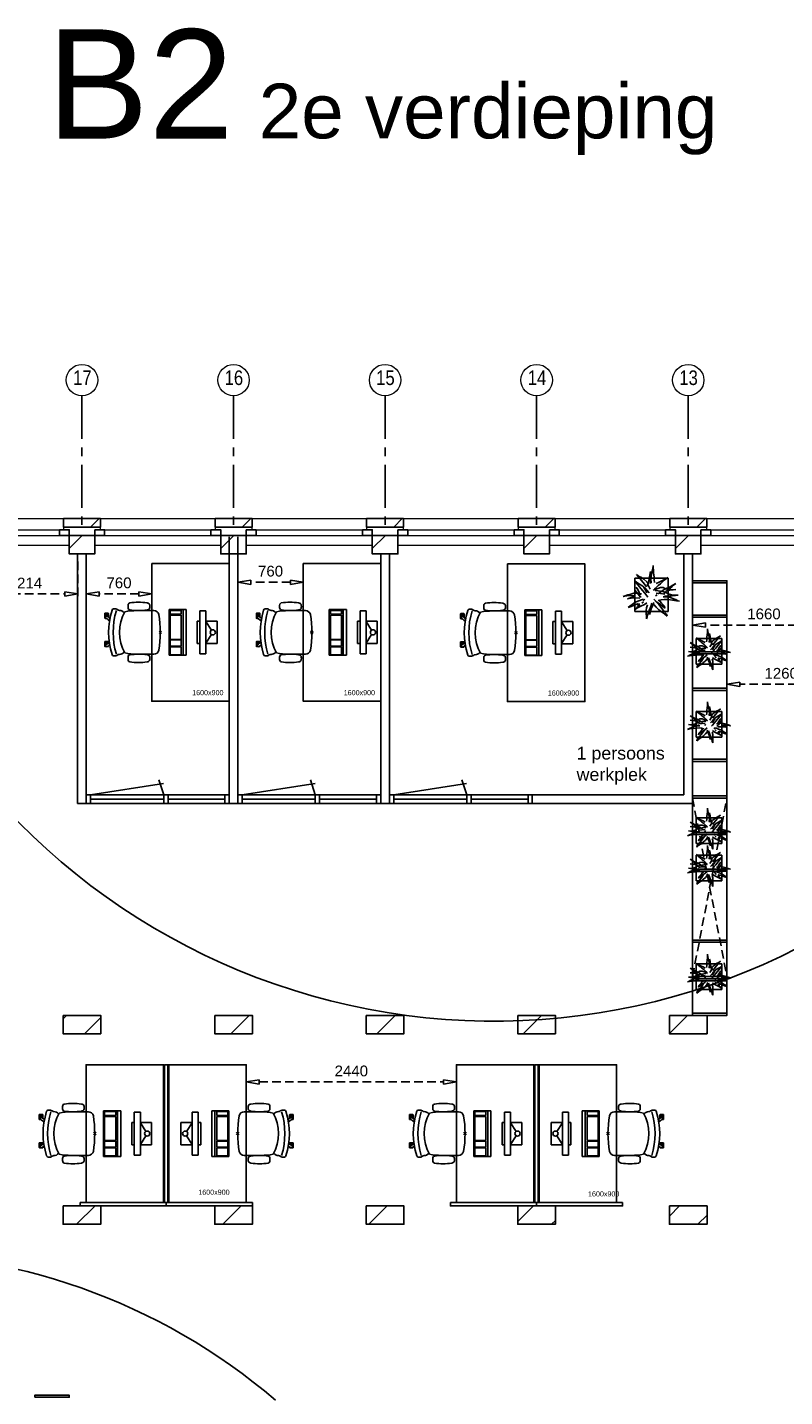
# Model space of a CAD drawing. Header units: millimetres. Extents: x -75976 to 232306, y 42824 to 140527.
# Tile 24 of 199: x 61868 to 70662, y 84619 to 100527. Entities that reach past the tile are written whole.
import ezdxf

# ---------------------------------------------------------------- set-up
doc = ezdxf.new("R2010")
doc.units = ezdxf.units.MM
doc.header["$LTSCALE"] = 400
doc.header["$PDMODE"] = 3
doc.header["$PDSIZE"] = 15
doc.linetypes.add('CENTER', pattern=[2, 1.25, -0.25, 0.25, -0.25])
doc.linetypes.add('HIDDEN', pattern=[0.375, 0.25, -0.125])
for name, color, linetype in [('-gd', 2, 'Continuous'), ('-ve', 2, 'HIDDEN'), ('inlay', 6, 'Continuous'), ('inr', 4, 'Continuous'), ('plant', 114, 'Continuous'), ('plat', 5, 'Continuous'), ('sona-s008_ip0', 7, 'Continuous'), ('stramien', 1, 'CENTER'), ('symbol', 1, 'Continuous'), ('timmerwerk-ge', 150, 'Continuous'), ('timmerwerk-ve', 8, 'HIDDEN')]:
    doc.layers.add(name, color=color, linetype=linetype)
for name, color, linetype, lineweight in [('Buitenkozijnen', 140, 'Continuous', 15), ('mat-baksteen', 5, 'Continuous', 25), ('mat-kalkzandsteen', 5, 'Continuous', 25), ('None', 7, 'Continuous', 9)]:
    doc.layers.add(name, color=color, linetype=linetype, lineweight=lineweight)
doc.styles.add('Arial', font='arial.ttf', dxfattribs={"height": 176.388889})
doc.styles.add('Arial Narrow', font='ARIALN.TTF', dxfattribs={"height": 222.25})
doc.styles.get("Standard").update_dxf_attribs({"font": 'arial.ttf'})
doc.dimstyles.new('CAL-N1-050-25', dxfattribs={"dimscale": 50, "dimtxt": 2.5, "dimasz": 3, "dimexe": 1.5, "dimexo": 0, "dimgap": 0.3, "dimtad": 0, "dimdec": 4, "dimrnd": 1, "dimdsep": 46, "dimtxsty": 'Standard', "dimblk": 'CLOSED', "dimcen": 0, "dimdle": 1.25, "dimclrt": 249, "dimadec": 0, "dimazin": 0, "dimtfac": 0.9, "dimtdec": 4, "dimtix": 1, "dimtmove": 0, "dimatfit": 3, "dimldrblk": 'CLOSED', "dimfxl": 1, "dimtvp": 1, "dimtolj": 1, "dimtzin": 0, "dimarcsym": 0})

# ---------------------------------------------------------------- blocks, each defined once
blk = doc.blocks.new('*X29')
at = {"layer": 'None', "lineweight": 9}
for p, q in [((-47607, 2880), (-47568, 2919)), ((-47358, 2705), (-47170, 2893))]:
    blk.add_line(p, q, dxfattribs=at)
blk = doc.blocks.new('*X30')
at = {"layer": 'None', "lineweight": 9}
blk.add_line((-45661, 2705), (-45447, 2919), dxfattribs=at)
blk = doc.blocks.new('*X31')
at = {"layer": 'None', "lineweight": 9}
blk.add_line((-43964, 2705), (-43750, 2919), dxfattribs=at)
blk = doc.blocks.new('*X32')
at = {"layer": 'None', "lineweight": 9}
blk.add_line((-42267, 2705), (-42053, 2919), dxfattribs=at)
blk = doc.blocks.new('*X33')
at = {"layer": 'None', "lineweight": 9}
for p, q in [((-40567, 2707), (-40356, 2919)), ((-40146, 2705), (-40130, 2720))]:
    blk.add_line(p, q, dxfattribs=at)
blk = doc.blocks.new('*X40')
at = {"layer": 'None', "lineweight": 9}
blk.add_line((-47451, 491), (-47237, 705), dxfattribs=at)
blk = doc.blocks.new('*X41')
at = {"layer": 'None', "lineweight": 9}
blk.add_line((-45754, 491), (-45540, 705), dxfattribs=at)
blk = doc.blocks.new('*X42')
at = {"layer": 'None', "lineweight": 9}
blk.add_line((-44057, 491), (-43843, 705), dxfattribs=at)
blk = doc.blocks.new('*X43')
at = {"layer": 'None', "lineweight": 9}
for p, q in [((-42327, 523), (-42146, 705)), ((-41935, 491), (-41890, 536))]:
    blk.add_line(p, q, dxfattribs=at)
blk = doc.blocks.new('*X44')
at = {"layer": 'None', "lineweight": 9}
for p, q in [((-40567, 586), (-40449, 705)), ((-40238, 491), (-40130, 599))]:
    blk.add_line(p, q, dxfattribs=at)
blk = doc.blocks.new('*X55')
at = {"layer": 'None', "lineweight": 9}
blk.add_line((-148.5, -148.5), (4, 4), dxfattribs=at)
blk = doc.blocks.new('*X56')
at = {"layer": 'None', "lineweight": 9}
blk.add_line((100, 100), (200, 200), dxfattribs=at)
blk = doc.blocks.new('Penant best-uitbr  (2D)')
at = {"layer": 'mat-baksteen', "lineweight": 25}
for p, q in [((-215, 200), (215, 200)), ((-215, 100), (-215, 200)), ((215, 100), (215, 200)), ((-215, 100), (215, 100))]:
    blk.add_line(p, q, dxfattribs=at)
at = {"layer": 'mat-kalkzandsteen', "lineweight": 25}
blk.add_lwpolyline([(-148.5, 4), (148.5, 4), (148.5, -210), (-148.5, -210)], close=True, dxfattribs=at)
at = {"layer": 'mat-baksteen'}
blk.add_blockref('*X56', (0, 0), dxfattribs=at)
at = {"layer": 'mat-kalkzandsteen'}
blk.add_blockref('*X55', (0, 0), dxfattribs=at)
blk = doc.blocks.new('Gevelpui best-uitbr 1330 (2D)')
at = {"layer": 'Buitenkozijnen', "lineweight": 15}
for p, q in [((-731.5, 71), (731.5, 71)), ((-731.5, 4), (-731.5, 71)), ((-731.5, 4), (731.5, 4)), ((731.5, 4), (731.5, 71))]:
    blk.add_line(p, q, dxfattribs=at)
at = {"layer": 'Buitenkozijnen', "color": 92, "lineweight": 25}
for points in [[(-731.5, 71), (-617.5, 71), (-617.5, 4), (-731.5, 4)], [(617.5, 71), (731.5, 71), (731.5, 4), (617.5, 4)]]:
    blk.add_lwpolyline(points, close=True, dxfattribs=at)
at = {"layer": 'None', "color": 43, "linetype": 'Continuous', "lineweight": 9}
blk.add_line((-731.5, -107), (731.5, -107), dxfattribs=at)
at = {"layer": 'None', "color": 43, "linetype": 'Continuous', "lineweight": 9, "flags": 128}
blk.add_lwpolyline([(-665, 71), (-665, 200), (665, 200), (665, 71)], dxfattribs=at)
blk = doc.blocks.new('SONA-S008_B2')
at = {"layer": '-gd'}
blk.add_open_spline([(-253, -510), (-88, -560), (88, -560), (253, -510)], degree=3, dxfattribs=at)
for points in [[(-207, -16), (-79, 5), (80, 5), (207, -16)], [(-343, -154), (-353, -221), (-352, -288), (-343, -355)], [(-325, -126), (-337, -132), (-340, -141), (-343, -154)], [(-278, -126), (-288, -121), (-315, -121), (-325, -126)], [(-261, -154), (-263, -141), (-266, -132), (-278, -126)], [(-261, -355), (-252, -288), (-250, -221), (-261, -154)], [(-253, -272), (-257, -207), (-252, -139), (-253, -74)], [(-253, -74), (-253, -52), (-233, -20), (-207, -16)], [(207, -16), (233, -20), (253, -52), (253, -74)], [(261, -355), (252, -288), (250, -221), (261, -154)], [(253, -74), (252, -139), (257, -207), (253, -272)], [(261, -154), (263, -141), (266, -132), (278, -126)], [(278, -126), (288, -121), (315, -121), (325, -126)], [(325, -126), (337, -132), (340, -141), (343, -154)], [(343, -154), (353, -221), (352, -288), (343, -355)], [(-255, -304), (-254, -304), (-253, -305), (-252, -305)], [(-239, -412), (-253, -366), (-250, -319), (-253, -272)], [(253, -272), (250, -319), (253, -366), (239, -412)], [(252, -298), (253, -297), (254, -297), (255, -297)], [(-343, -355), (-341, -363), (-334, -370), (-326, -372)], [(-326, -372), (-310, -376), (-293, -376), (-277, -372)], [(-277, -372), (-270, -370), (-262, -363), (-261, -355)], [(-256, -474), (-255, -489), (-270, -500), (-272, -515)], [(-251, -332), (-253, -332), (-255, -331), (-258, -330)], [(-227, -418), (-247, -437), (-256, -455), (-256, -474)], [(239, -412), (95, -494), (-95, -494), (-239, -412)], [(256, -474), (256, -455), (247, -437), (227, -418)], [(257, -323), (255, -324), (253, -324), (251, -325)], [(272, -515), (270, -500), (255, -489), (256, -474)], [(277, -372), (270, -370), (262, -363), (261, -355)], [(326, -372), (310, -376), (293, -376), (277, -372)], [(343, -355), (341, -363), (334, -370), (326, -372)], [(-272, -515), (-274, -534), (-274, -556), (-259, -560)], [(-259, -560), (-77, -614), (79, -614), (259, -560)], [(-222, -607), (-222, -605), (-221, -603), (-219, -603)], [(-222, -615), (-222, -615), (-222, -607), (-222, -607)], [(-219, -615), (-219, -615), (-222, -615), (-222, -615)], [(-222, -630), (-222, -630), (-222, -618), (-222, -618)], [(-222, -618), (-222, -618), (-199, -618), (-199, -618)], [(-199, -630), (-199, -630), (-222, -630), (-222, -630)], [(-222, -641), (-222, -641), (-222, -633), (-222, -633)], [(-222, -633), (-222, -633), (-219, -633), (-219, -633)], [(-219, -603), (-219, -603), (-192, -603), (-177, -603)], [(-199, -615), (-199, -615), (-219, -615), (-219, -615)], [(-219, -633), (-219, -633), (-199, -633), (-199, -633)], [(-199, -618), (-199, -618), (-199, -615), (-199, -615)], [(-199, -615), (-199, -615), (-187, -615), (-187, -615)], [(-199, -618), (-199, -618), (-189, -618), (-187, -618)], [(-199, -633), (-199, -633), (-199, -630), (-199, -630)], [(-199, -630), (-199, -630), (-187, -630), (-187, -630)], [(-199, -633), (-199, -633), (-187, -633), (-187, -633)], [(-183, -633), (-188, -629), (-190, -621), (-186, -615)], [(-185, -615), (-186, -615), (-187, -615), (-187, -615)], [(-187, -615), (-187, -615), (-187, -616), (-187, -617)], [(-186, -630), (-186, -630), (-187, -630), (-187, -630)], [(-187, -630), (-187, -630), (-187, -633), (-187, -633)], [(-187, -633), (-187, -633), (-185, -633), (-183, -633)], [(-186, -615), (-186, -615), (-176, -603), (-163, -584)], [(-165, -630), (-169, -636), (-177, -638), (-183, -633)], [(-183, -633), (-183, -633), (-183, -633), (-183, -633)], [(-167, -633), (-167, -633), (-166, -633), (-166, -633)], [(-166, -633), (-166, -633), (-163, -633), (-163, -633)], [(-135, -589), (-152, -614), (-165, -630), (-165, -630)], [(-163, -630), (-163, -630), (-163, -630), (-164, -630)], [(-163, -628), (-163, -629), (-163, -630), (-163, -630)], [(-163, -633), (-163, -633), (-163, -641), (-163, -641)], [(106, -607), (106, -605), (108, -603), (110, -603)], [(106, -615), (106, -615), (106, -607), (106, -607)], [(110, -615), (110, -615), (106, -615), (106, -615)], [(106, -630), (106, -630), (106, -618), (106, -618)], [(106, -618), (106, -618), (130, -618), (130, -618)], [(130, -630), (130, -630), (106, -630), (106, -630)], [(106, -641), (106, -641), (106, -633), (106, -633)], [(106, -633), (106, -633), (110, -633), (110, -633)], [(110, -603), (110, -603), (116, -603), (123, -603)], [(130, -615), (130, -615), (110, -615), (110, -615)], [(110, -633), (110, -633), (130, -633), (130, -633)], [(143, -630), (143, -630), (132, -615), (115, -592)], [(130, -618), (130, -618), (130, -615), (130, -615)], [(130, -615), (130, -615), (131, -615), (132, -615)], [(130, -618), (130, -618), (132, -618), (134, -618)], [(130, -633), (130, -633), (130, -630), (130, -630)], [(130, -630), (130, -630), (142, -630), (142, -630)], [(130, -633), (130, -633), (142, -633), (142, -633)], [(143, -630), (142, -630), (142, -630), (142, -630)], [(142, -630), (142, -630), (142, -633), (142, -633)], [(142, -633), (142, -633), (143, -633), (145, -633)], [(161, -633), (155, -637), (147, -636), (143, -630)], [(144, -587), (156, -604), (164, -615), (164, -615)], [(155, -603), (159, -603), (162, -603), (162, -603)], [(164, -615), (168, -621), (167, -629), (161, -633)], [(161, -633), (161, -633), (161, -633), (161, -633)], [(162, -603), (164, -603), (166, -605), (166, -607)], [(162, -633), (162, -633), (162, -633), (162, -633)], [(162, -633), (162, -633), (166, -633), (166, -633)], [(166, -615), (166, -615), (165, -615), (164, -615)], [(166, -630), (166, -630), (165, -630), (164, -630)], [(165, -618), (166, -618), (166, -618), (166, -618)], [(166, -607), (166, -607), (166, -615), (166, -615)], [(166, -618), (166, -618), (166, -619), (166, -620)], [(166, -626), (166, -628), (166, -630), (166, -630)], [(166, -633), (166, -633), (166, -641), (166, -641)], [(259, -560), (274, -556), (274, -534), (272, -515)], [(-219, -645), (-221, -645), (-222, -643), (-222, -641)], [(-167, -645), (-167, -645), (-219, -645), (-219, -645)], [(-163, -641), (-163, -643), (-165, -645), (-167, -645)], [(110, -645), (108, -645), (106, -643), (106, -641)], [(162, -644), (162, -644), (110, -645), (110, -645)], [(166, -641), (166, -643), (164, -644), (162, -644)]]:
    blk.add_open_spline(points, degree=3)
at = {"layer": 'sona-s008_ip0'}
blk.add_point((0, 0), dxfattribs=at)
blk = doc.blocks.new('SYMB-CMP4_B2')
for p, q in [((-130, 558), (130, 558)), ((-130, 558), (-130, 428)), ((-25, 492), (-125, 428)), ((25, 492), (125, 428)), ((130, 558), (130, 428)), ((-250, 358), (-250, 428)), ((-250, 428), (0, 428)), ((0, 358), (-250, 358)), ((-130, 358), (-130, 328)), ((-130, 328), (0, 328)), ((250, 428), (0, 428)), ((0, 358), (250, 358)), ((130, 328), (0, 328)), ((130, 358), (130, 328)), ((250, 358), (250, 428)), ((265, 200), (-265, 200)), ((-265, 200), (-265, 0)), ((265, 163), (-265, 163)), ((265, 0), (265, 200)), ((-265, 0), (265, 0)), ((-167, 142), (-260, 142)), ((-260, 13), (-260, 142)), ((-167, 13), (-260, 13)), ((-167, 13), (-167, 142)), ((-88, 142), (-159, 142)), ((-159, 13), (-159, 142)), ((-88, 13), (-159, 13)), ((-88, 13), (-88, 142)), ((200, 142), (-82, 142)), ((-82, 13), (-82, 142)), ((200, 13), (-82, 13)), ((200, 13), (200, 142)), ((255, 142), (212, 142)), ((212, 13), (212, 142)), ((255, 13), (212, 13)), ((255, 13), (255, 142))]:
    blk.add_line(p, q)
blk.add_circle((0, 508), 30)
blk = doc.blocks.new('boom nieuw 01')
at = {"layer": 'plant', "extrusion": (0, -4.44089e-16, -1)}
for p, q in [((-574, 694), (-627, 737)), ((-627, 737), (-616, 698)), ((-574, 694), (-627, 737)), ((-627, 737), (-616, 698)), ((-616, 698), (-564, 639)), ((-616, 698), (-564, 639)), ((-531, 541), (-584, 584)), ((-584, 584), (-573, 545)), ((-531, 541), (-584, 584)), ((-584, 584), (-573, 545)), ((-519, 654), (-574, 694)), ((-519, 654), (-574, 694)), ((-573, 545), (-520, 486)), ((-573, 545), (-520, 486)), ((-564, 639), (-510, 574)), ((-564, 639), (-510, 574)), ((-476, 501), (-531, 541)), ((-476, 501), (-531, 541)), ((-467, 618), (-519, 654)), ((-467, 618), (-519, 654)), ((-510, 574), (-463, 510)), ((-510, 574), (-463, 510)), ((-412, 565), (-467, 618)), ((-412, 565), (-467, 618)), ((-369, 511), (-412, 565)), ((-369, 511), (-412, 565)), ((-344, 540), (-368, 472)), ((-316, 598), (-344, 540)), ((-308, 551), (-333, 488)), ((-308, 551), (-333, 488)), ((-298, 670), (-316, 598)), ((-284, 619), (-308, 551)), ((-284, 619), (-308, 551)), ((-285, 709), (-298, 670)), ((-285, 665), (-285, 709)), ((-279, 616), (-285, 665)), ((-257, 677), (-284, 619)), ((-257, 677), (-284, 619)), ((-238, 749), (-257, 677)), ((-238, 749), (-257, 677)), ((-243, 519), (-227, 576)), ((-243, 519), (-227, 576)), ((-225, 789), (-238, 749)), ((-225, 789), (-238, 749)), ((-227, 576), (-219, 630)), ((-227, 576), (-219, 630)), ((-225, 745), (-225, 789)), ((-225, 745), (-225, 789)), ((-219, 696), (-225, 745)), ((-219, 696), (-225, 745)), ((-219, 630), (-219, 696)), ((-219, 630), (-219, 696)), ((-119, 548), (-187, 511)), ((-55, 579), (-119, 548)), ((-55, 579), (-119, 548)), ((-101, 524), (-55, 560)), ((-101, 524), (-55, 560)), ((-95, 500), (-50, 537)), ((9, 617), (-55, 579)), ((9, 617), (-55, 579)), ((-55, 560), (-36, 579)), ((-55, 560), (-36, 579)), ((-36, 579), (9, 617)), ((-36, 579), (9, 617)), ((73, 551), (-4, 517)), ((73, 551), (-4, 517)), ((61, 517), (92, 539)), ((61, 517), (92, 539)), ((126, 569), (73, 551)), ((126, 569), (73, 551)), ((92, 539), (126, 569)), ((92, 539), (126, 569)), ((-831, 440), (-863, 451)), ((-863, 451), (-808, 440)), ((-831, 440), (-863, 451)), ((-863, 451), (-808, 440)), ((-838, 331), (-790, 339)), ((-838, 331), (-790, 339)), ((-787, 335), (-838, 331)), ((-787, 335), (-838, 331)), ((-793, 417), (-831, 440)), ((-793, 417), (-831, 440)), ((-808, 440), (-733, 432)), ((-808, 440), (-733, 432)), ((-751, 400), (-793, 417)), ((-751, 400), (-793, 417)), ((-790, 339), (-724, 343)), ((-790, 339), (-724, 343)), ((-737, 335), (-787, 335)), ((-737, 335), (-787, 335)), ((-690, 378), (-751, 400)), ((-690, 378), (-751, 400)), ((-691, 320), (-737, 335)), ((-733, 432), (-646, 419)), ((-733, 432), (-646, 419)), ((-724, 343), (-665, 349)), ((-724, 343), (-665, 349)), ((-636, 315), (-691, 320)), ((-636, 315), (-691, 320)), ((-601, 365), (-690, 378)), ((-601, 365), (-690, 378)), ((-642, 298), (-680, 321)), ((-642, 298), (-680, 321)), ((-665, 349), (-613, 352)), ((-665, 349), (-613, 352)), ((-646, 419), (-567, 415)), ((-646, 419), (-567, 415)), ((-601, 281), (-642, 298)), ((-601, 281), (-642, 298)), ((-613, 352), (-578, 349)), ((-613, 352), (-578, 349)), ((-553, 314), (-604, 263)), ((-553, 314), (-604, 263)), ((-547, 362), (-601, 365)), ((-547, 362), (-601, 365)), ((-540, 259), (-601, 281)), ((-540, 259), (-601, 281)), ((-583, 313), (-496, 300)), ((-583, 313), (-496, 300)), ((-567, 415), (-510, 423)), ((-567, 415), (-510, 423)), ((-520, 486), (-467, 421)), ((-520, 486), (-467, 421)), ((-511, 263), (-472, 292)), ((-511, 263), (-472, 292)), ((-510, 423), (-451, 434)), ((-510, 423), (-451, 434)), ((-496, 300), (-417, 296)), ((-496, 300), (-417, 296)), ((-424, 465), (-476, 501)), ((-424, 465), (-476, 501)), ((-472, 292), (-455, 309)), ((-472, 292), (-455, 309)), ((-463, 510), (-423, 466)), ((-463, 510), (-423, 466)), ((-398, 347), (-436, 328)), ((-398, 347), (-436, 328)), ((-369, 412), (-424, 465)), ((-369, 412), (-424, 465)), ((-423, 466), (-397, 444)), ((-423, 466), (-397, 444)), ((-281, 288), (-232, 238)), ((-281, 288), (-232, 238)), ((-231, 344), (-254, 371)), ((-231, 344), (-254, 371)), ((-187, 511), (-234, 479)), ((-187, 511), (-234, 479)), ((-233, 285), (-204, 233)), ((-233, 285), (-204, 233)), ((-192, 292), (-231, 344)), ((-192, 292), (-231, 344)), ((-195, 409), (-161, 444)), ((-151, 244), (-192, 292)), ((-151, 244), (-192, 292)), ((-170, 410), (-128, 424)), ((-170, 410), (-128, 424)), ((-167, 460), (-136, 488)), ((-167, 460), (-136, 488)), ((-128, 424), (-78, 443)), ((-128, 424), (-78, 443)), ((-127, 307), (-59, 290)), ((-127, 307), (-59, 290)), ((-105, 362), (-122, 364)), ((-105, 362), (-122, 364)), ((-113, 330), (-85, 277)), ((-113, 330), (-85, 277)), ((-83, 336), (-105, 362)), ((-83, 336), (-105, 362)), ((-15, 385), (-100, 387)), ((-15, 385), (-100, 387)), ((-85, 277), (-56, 224)), ((-85, 277), (-56, 224)), ((-43, 284), (-83, 336)), ((-43, 284), (-83, 336)), ((-78, 443), (-25, 464)), ((-78, 443), (-25, 464)), ((-4, 517), (-70, 496)), ((-4, 517), (-70, 496)), ((-59, 290), (16, 294)), ((-59, 290), (16, 294)), ((-3, 235), (-43, 284)), ((-3, 235), (-43, 284)), ((-25, 464), (20, 490)), ((-25, 464), (20, 490)), ((69, 341), (-16, 343)), ((69, 341), (-16, 343)), ((71, 388), (-15, 385)), ((71, 388), (-15, 385)), ((-5, 354), (51, 371)), ((-5, 354), (51, 371)), ((16, 294), (79, 310)), ((16, 294), (79, 310)), ((20, 490), (61, 517)), ((20, 490), (61, 517)), ((51, 371), (104, 389)), ((51, 371), (104, 389)), ((154, 344), (69, 341)), ((154, 344), (69, 341)), ((140, 402), (71, 388)), ((140, 402), (71, 388)), ((79, 310), (135, 327)), ((79, 310), (135, 327)), ((104, 389), (140, 402)), ((104, 389), (140, 402)), ((135, 327), (188, 345)), ((135, 327), (188, 345)), ((224, 359), (154, 344)), ((224, 359), (154, 344)), ((188, 345), (224, 359)), ((188, 345), (224, 359)), ((-748, 141), (-796, 107)), ((-748, 141), (-796, 107)), ((-796, 107), (-737, 139)), ((-796, 107), (-737, 139)), ((-794, 221), (-746, 230)), ((-794, 221), (-746, 230)), ((-743, 226), (-794, 221)), ((-743, 226), (-794, 221)), ((-722, 163), (-748, 141)), ((-722, 163), (-748, 141)), ((-746, 230), (-680, 234)), ((-746, 230), (-680, 234)), ((-694, 225), (-743, 226)), ((-694, 225), (-743, 226)), ((-737, 139), (-688, 167)), ((-737, 139), (-688, 167)), ((-686, 193), (-722, 163)), ((-686, 193), (-722, 163)), ((-647, 211), (-694, 225)), ((-647, 211), (-694, 225)), ((-688, 167), (-620, 196)), ((-688, 167), (-620, 196)), ((-648, 228), (-686, 193)), ((-648, 228), (-686, 193)), ((-680, 234), (-621, 240)), ((-680, 234), (-621, 240)), ((-604, 263), (-648, 228)), ((-604, 263), (-648, 228)), ((-592, 206), (-647, 211)), ((-592, 206), (-647, 211)), ((-597, 22), (-646, -12)), ((-597, 22), (-646, -12)), ((-646, -12), (-586, 20)), ((-646, -12), (-586, 20)), ((-620, 196), (-568, 225)), ((-620, 196), (-568, 225)), ((-572, 44), (-597, 22)), ((-572, 44), (-597, 22)), ((-549, 186), (-592, 206)), ((-549, 186), (-592, 206)), ((-586, 20), (-537, 48)), ((-586, 20), (-537, 48)), ((-535, 74), (-572, 44)), ((-535, 74), (-572, 44)), ((-568, 225), (-511, 263)), ((-568, 225), (-511, 263)), ((-496, 183), (-549, 186)), ((-496, 183), (-549, 186)), ((-451, 246), (-540, 259)), ((-451, 246), (-540, 259)), ((-537, 48), (-469, 77)), ((-537, 48), (-469, 77)), ((-497, 109), (-535, 74)), ((-497, 109), (-535, 74)), ((-454, 144), (-497, 109)), ((-454, 144), (-497, 109)), ((-392, 219), (-496, 183)), ((-392, 219), (-496, 183)), ((-469, 77), (-417, 106)), ((-469, 77), (-417, 106)), ((-403, 195), (-454, 144)), ((-403, 195), (-454, 144)), ((-397, 243), (-451, 246)), ((-397, 243), (-451, 246)), ((-369, 232), (-403, 195)), ((-369, 232), (-403, 195)), ((-354, 238), (-392, 219)), ((-354, 238), (-392, 219)), ((-380, 87), (-378, 37)), ((-380, 87), (-378, 37)), ((-378, 37), (-372, -25)), ((-378, 37), (-372, -25)), ((-317, 95), (-308, 24)), ((-317, 95), (-308, 24)), ((-317, -32), (-303, 34)), ((-317, -32), (-303, 34)), ((-308, 24), (-304, -32)), ((-308, 24), (-304, -32)), ((-303, 34), (-304, 107)), ((-303, 34), (-304, 107)), ((-297, 215), (-269, 162)), ((-297, 215), (-269, 162)), ((-293, -58), (-278, 12)), ((-293, -58), (-278, 12)), ((-278, 12), (-263, 89)), ((-278, 12), (-263, 89)), ((-269, 162), (-239, 109)), ((-269, 162), (-239, 109)), ((-267, 114), (-235, 70)), ((-267, 114), (-235, 70)), ((-263, 89), (-248, 155)), ((-263, 89), (-248, 155)), ((-194, 216), (-242, 260)), ((-194, 216), (-242, 260)), ((-235, 70), (-173, 19)), ((-235, 70), (-173, 19)), ((-232, 238), (-199, 194)), ((-232, 238), (-199, 194)), ((-186, 120), (-227, 169)), ((-186, 120), (-227, 169)), ((-204, 233), (-174, 186)), ((-204, 233), (-174, 186)), ((-199, 194), (-138, 143)), ((-199, 194), (-138, 143)), ((-174, 186), (-194, 216)), ((-174, 186), (-194, 216)), ((-69, -25), (-186, 120)), ((-69, -25), (-186, 120)), ((-173, 19), (-128, -8)), ((-173, 19), (-128, -8)), ((-33, 98), (-151, 244)), ((-33, 98), (-151, 244)), ((-138, 143), (-93, 116)), ((-138, 143), (-93, 116)), ((-93, 116), (-36, 86)), ((-93, 116), (-36, 86)), ((-56, 224), (-25, 178)), ((-56, 224), (-25, 178)), ((-25, 178), (-46, 207)), ((-25, 178), (-46, 207)), ((-36, 86), (2, 56)), ((-36, 86), (2, 56)), ((2, 56), (-33, 98)), ((2, 56), (-33, 98)), ((-372, -25), (-363, -96)), ((-372, -25), (-363, -96)), ((-363, -96), (-359, -152)), ((-363, -96), (-359, -152)), ((-359, -152), (-354, -201)), ((-359, -152), (-354, -201)), ((-358, -244), (-348, -178)), ((-358, -244), (-348, -178)), ((-354, -201), (-358, -244)), ((-354, -201), (-358, -244)), ((-348, -178), (-333, -108)), ((-348, -178), (-333, -108)), ((-333, -108), (-317, -32)), ((-333, -108), (-317, -32)), ((-304, -32), (-299, -81)), ((-304, -32), (-299, -81)), ((-303, -124), (-293, -58)), ((-303, -124), (-293, -58)), ((-299, -81), (-303, -124)), ((-299, -81), (-303, -124)), ((-128, -8), (-72, -38)), ((-128, -8), (-72, -38)), ((-72, -38), (-33, -68)), ((-72, -38), (-33, -68)), ((-33, -68), (-69, -25)), ((-33, -68), (-69, -25))]:
    blk.add_line(p, q, dxfattribs=at)
at = {"layer": 'timmerwerk-ge', "linetype": 'Continuous', "extrusion": (0, -4.44089e-16, -1)}
for p, q in [((0, 647), (-647, 647)), ((-647, 647), (-647, 0)), ((0, 0), (0, 647)), ((-647, 0), (0, 0))]:
    blk.add_line(p, q, dxfattribs=at)
blk = doc.blocks.new('_CLOSED')
at = {"color": 0, "linetype": 'ByBlock'}
for p, q in [((-1, 0.17), (0, 0)), ((-1, 0.17), (-1, -0.17)), ((0, 0), (-1, -0.17))]:
    blk.add_line(p, q, dxfattribs=at)
blk = doc.blocks.new('*D1465')
at = {"layer": '-ve', "color": 0, "lineweight": -2, "transparency": 16777216}
for p, q in [((61238, 94320), (61238, 93870)), ((62452, 94320), (62452, 93870)), ((61388, 93945), (62302, 93945))]:
    blk.add_line(p, q, dxfattribs=at)
at = {"layer": 'Defpoints', "color": 0, "transparency": 16777216}
for p in [(61238, 94320), (62452, 94320), (62452, 93945)]:
    blk.add_point(p, dxfattribs=at)
at = {"layer": '-ve', "color": 0, "lineweight": -2, "transparency": 16777216, "xscale": 150, "yscale": 150, "zscale": 150, "rotation": 180}
blk.add_blockref('_CLOSED', (61238, 93945), dxfattribs=at)
at = {"layer": '-ve', "color": 0, "lineweight": -2, "transparency": 16777216, "xscale": 150, "yscale": 150, "zscale": 150}
blk.add_blockref('_CLOSED', (62452, 93945), dxfattribs=at)
at = {"layer": '-ve', "color": 249, "transparency": 16777216, "insert": (61845, 94071), "char_height": 125, "attachment_point": 5}
blk.add_mtext('\\A1;1214', dxfattribs=at)
blk = doc.blocks.new('*D1467')
at = {"layer": '-ve', "color": 0, "lineweight": -2, "transparency": 16777216}
for p, q in [((64312, 94298), (64312, 94006)), ((65072, 94298), (65072, 94006)), ((64922, 94081), (64462, 94081))]:
    blk.add_line(p, q, dxfattribs=at)
at = {"layer": 'Defpoints', "color": 0, "transparency": 16777216}
for p in [(64312, 94298), (65072, 94298), (64312, 94081)]:
    blk.add_point(p, dxfattribs=at)
at = {"layer": '-ve', "color": 0, "lineweight": -2, "transparency": 16777216, "xscale": 150, "yscale": 150, "zscale": 150, "rotation": 180}
blk.add_blockref('_CLOSED', (64312, 94081), dxfattribs=at)
at = {"layer": '-ve', "color": 0, "lineweight": -2, "transparency": 16777216, "xscale": 150, "yscale": 150, "zscale": 150}
blk.add_blockref('_CLOSED', (65072, 94081), dxfattribs=at)
at = {"layer": '-ve', "color": 249, "transparency": 16777216, "insert": (64692, 94209), "char_height": 125, "attachment_point": 5}
blk.add_mtext('\\A1;760', dxfattribs=at)
blk = doc.blocks.new('*D1468')
at = {"layer": '-ve', "color": 0, "lineweight": -2, "transparency": 16777216}
for p, q in [((62552, 94298), (62552, 93870)), ((63312, 94298), (63312, 93870)), ((63162, 93945), (62702, 93945))]:
    blk.add_line(p, q, dxfattribs=at)
at = {"layer": 'Defpoints', "color": 0, "transparency": 16777216}
for p in [(62552, 94298), (63312, 94298), (62552, 93945)]:
    blk.add_point(p, dxfattribs=at)
at = {"layer": '-ve', "color": 0, "lineweight": -2, "transparency": 16777216, "xscale": 150, "yscale": 150, "zscale": 150, "rotation": 180}
blk.add_blockref('_CLOSED', (62552, 93945), dxfattribs=at)
at = {"layer": '-ve', "color": 0, "lineweight": -2, "transparency": 16777216, "xscale": 150, "yscale": 150, "zscale": 150}
blk.add_blockref('_CLOSED', (63312, 93945), dxfattribs=at)
at = {"layer": '-ve', "color": 249, "transparency": 16777216, "insert": (62932, 94073), "char_height": 125, "attachment_point": 5}
blk.add_mtext('\\A1;760', dxfattribs=at)
blk = doc.blocks.new('*D1473')
at = {"layer": '-ve', "color": 0, "lineweight": -2, "transparency": 16777216}
for p, q in [((69992, 93410), (69992, 92820)), ((71252, 93410), (71252, 92820)), ((71102, 92895), (70142, 92895))]:
    blk.add_line(p, q, dxfattribs=at)
at = {"layer": 'Defpoints', "color": 0, "transparency": 16777216}
for p in [(69992, 93410), (71252, 93410), (69992, 92895)]:
    blk.add_point(p, dxfattribs=at)
at = {"layer": '-ve', "color": 0, "lineweight": -2, "transparency": 16777216, "xscale": 150, "yscale": 150, "zscale": 150, "rotation": 180}
blk.add_blockref('_CLOSED', (69992, 92895), dxfattribs=at)
at = {"layer": '-ve', "color": 0, "lineweight": -2, "transparency": 16777216, "xscale": 150, "yscale": 150, "zscale": 150}
blk.add_blockref('_CLOSED', (71252, 92895), dxfattribs=at)
at = {"layer": '-ve', "color": 249, "transparency": 16777216, "insert": (70622, 93022), "char_height": 125, "attachment_point": 5}
blk.add_mtext('\\A1;1260', dxfattribs=at)
blk = doc.blocks.new('*D1475')
at = {"layer": '-ve', "color": 0, "lineweight": -2, "transparency": 16777216}
for p, q in [((69592, 93410), (69592, 93659)), ((71102, 93584), (69742, 93584)), ((71252, 93410), (71252, 93659))]:
    blk.add_line(p, q, dxfattribs=at)
at = {"layer": 'Defpoints', "color": 0, "transparency": 16777216}
for p in [(69592, 93584), (69592, 93410), (71252, 93410)]:
    blk.add_point(p, dxfattribs=at)
at = {"layer": '-ve', "color": 0, "lineweight": -2, "transparency": 16777216, "xscale": 150, "yscale": 150, "zscale": 150, "rotation": 180}
blk.add_blockref('_CLOSED', (69592, 93584), dxfattribs=at)
at = {"layer": '-ve', "color": 0, "lineweight": -2, "transparency": 16777216, "xscale": 150, "yscale": 150, "zscale": 150}
blk.add_blockref('_CLOSED', (71252, 93584), dxfattribs=at)
at = {"layer": '-ve', "color": 249, "transparency": 16777216, "insert": (70422, 93712), "char_height": 125, "attachment_point": 5}
blk.add_mtext('\\A1;1660', dxfattribs=at)
blk = doc.blocks.new('*D1482')
at = {"layer": '-ve', "color": 0, "lineweight": -2, "transparency": 16777216}
for p, q in [((64410, 88475), (64410, 88200)), ((66850, 88475), (66850, 88200)), ((64560, 88275), (66700, 88275))]:
    blk.add_line(p, q, dxfattribs=at)
at = {"layer": 'Defpoints', "color": 0, "transparency": 16777216}
for p in [(64410, 88475), (66850, 88475), (66850, 88275)]:
    blk.add_point(p, dxfattribs=at)
at = {"layer": '-ve', "color": 0, "lineweight": -2, "transparency": 16777216, "xscale": 150, "yscale": 150, "zscale": 150, "rotation": 180}
blk.add_blockref('_CLOSED', (64410, 88275), dxfattribs=at)
at = {"layer": '-ve', "color": 0, "lineweight": -2, "transparency": 16777216, "xscale": 150, "yscale": 150, "zscale": 150}
blk.add_blockref('_CLOSED', (66850, 88275), dxfattribs=at)
at = {"layer": '-ve', "color": 249, "transparency": 16777216, "insert": (65630, 88402), "char_height": 125, "attachment_point": 5}
blk.add_mtext('\\A1;2440', dxfattribs=at)

msp = doc.modelspace()

# ---------------------------------------------------------------- linework, layer by layer
at = {"layer": 'inlay'}
for p, q in [((62601.85564, 91560.0182), (63451.85564, 91560.0182)), ((63501.85564, 91560.0182), (64161.85564, 91560.0182)), ((64361.85564, 91560.0182), (65211.85564, 91560.0182)), ((65261.85564, 91560.0182), (65921.85564, 91560.0182)), ((66121.85564, 91560.0182), (66971.85564, 91560.0182)), ((67021.85564, 91560.0182), (67681.85564, 91560.0182))]:
    msp.add_line(p, q, dxfattribs=at)
for centre, radius, start, end in [((67287.49374, 96730.76184), 7749.2104, 211.34224314, 316.946223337), ((60116.44741, 79165.71051), 7123.8563, 49.448176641, 91.614825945)]:
    msp.add_arc(centre, radius, start, end, dxfattribs=at)
at = {"layer": 'inr'}
for points in [[(63450.35564, 86875.0182), (63450.35564, 88475.0182), (62550.35564, 88475.0182), (62550.35564, 86875.0182)], [(63460.35564, 88475.0182), (63460.35564, 86875.0182), (63500.35564, 86875.0182), (63500.35564, 88475.0182)], [(63510.35564, 86875.0182), (63510.35564, 88475.0182), (64410.35564, 88475.0182), (64410.35564, 86875.0182)], [(67750.35564, 86875.0182), (67750.35564, 88475.0182), (66850.35564, 88475.0182), (66850.35564, 86875.0182)], [(67760.35564, 88475.0182), (67760.35564, 86875.0182), (67800.35564, 86875.0182), (67800.35564, 88475.0182)], [(67810.35564, 86875.0182), (67810.35564, 88475.0182), (68710.35564, 88475.0182), (68710.35564, 86875.0182)], [(62480.35564, 86875.0182), (63480.35564, 86875.0182), (63480.35564, 86835.0182), (62480.35564, 86835.0182)], [(64480.35564, 86875.0182), (63480.35564, 86875.0182), (63480.35564, 86835.0182), (64480.35564, 86835.0182)], [(66780.35564, 86875.0182), (67780.35564, 86875.0182), (67780.35564, 86835.0182), (66780.35564, 86835.0182)], [(68780.35564, 86875.0182), (67780.35564, 86875.0182), (67780.35564, 86835.0182), (68780.35564, 86835.0182)]]:
    msp.add_lwpolyline(points, close=True, dxfattribs=at)
at = {"layer": 'mat-kalkzandsteen', "lineweight": 25}
for p, q in [((64211.85564, 94610.0182), (64211.85564, 91510.0182)), ((64311.85564, 94610.0182), (64311.85564, 91510.0182)), ((62451.85564, 94410.0182), (62451.85564, 91510.0182)), ((62551.85564, 94410.0182), (62551.85564, 91510.0182)), ((65971.85564, 94410.0182), (65971.85564, 91510.0182)), ((66071.85564, 94410.0182), (66071.85564, 91510.0182)), ((69491.85564, 94410.0182), (69491.85564, 91610.0182)), ((69591.85564, 94410.0182), (69591.85564, 91510.0182)), ((62601.85564, 91610.0182), (63448.97028, 91743.67801)), ((63451.85564, 91610.0182), (63394.31588, 91784.64289)), ((64361.85564, 91610.0182), (65208.97028, 91743.67801)), ((65211.85564, 91610.0182), (65154.31588, 91784.64289)), ((66121.85564, 91610.0182), (66968.97028, 91743.67801)), ((66971.85564, 91610.0182), (66914.31588, 91784.64289)), ((62451.85564, 91510.0182), (69591.85564, 91510.0182)), ((62551.85564, 91610.0182), (64211.85564, 91610.0182)), ((62601.85564, 91610.0182), (62601.85564, 91510.0182)), ((63451.85564, 91610.0182), (63451.85564, 91510.0182)), ((63501.85564, 91610.0182), (63501.85564, 91510.0182)), ((64161.85564, 91610.0182), (64161.85564, 91510.0182)), ((64311.85564, 91610.0182), (65971.85564, 91610.0182)), ((64311.85564, 91610.0182), (65971.85564, 91610.0182)), ((64361.85564, 91610.0182), (64361.85564, 91510.0182)), ((65211.85564, 91610.0182), (65211.85564, 91510.0182)), ((65261.85564, 91610.0182), (65261.85564, 91510.0182)), ((65921.85564, 91610.0182), (65921.85564, 91510.0182)), ((66071.85564, 91610.0182), (69491.85564, 91610.0182)), ((66121.85564, 91610.0182), (66121.85564, 91510.0182)), ((66971.85564, 91610.0182), (66971.85564, 91510.0182)), ((67021.85564, 91610.0182), (67021.85564, 91510.0182)), ((67681.85564, 91610.0182), (67681.85564, 91510.0182)), ((67731.85564, 91610.0182), (67731.85564, 91510.0182))]:
    msp.add_line(p, q, dxfattribs=at)
for points in [[(62283.35564, 89049.0182), (62720.35564, 89049.0182), (62720.35564, 88835.0182), (62283.35564, 88835.0182)], [(64043.35564, 89049.0182), (64480.35564, 89049.0182), (64480.35564, 88835.0182), (64043.35564, 88835.0182)], [(65803.35564, 89049.0182), (66240.35564, 89049.0182), (66240.35564, 88835.0182), (65803.35564, 88835.0182)], [(67563.35564, 89049.0182), (68000.35564, 89049.0182), (68000.35564, 88835.0182), (67563.35564, 88835.0182)], [(69323.35564, 89049.0182), (69760.35564, 89049.0182), (69760.35564, 88835.0182), (69323.35564, 88835.0182)], [(62283.35564, 86835.0182), (62720.35564, 86835.0182), (62720.35564, 86621.0182), (62283.35564, 86621.0182)], [(64043.35564, 86835.0182), (64480.35564, 86835.0182), (64480.35564, 86621.0182), (64043.35564, 86621.0182)], [(65803.35564, 86835.0182), (66240.35564, 86835.0182), (66240.35564, 86621.0182), (65803.35564, 86621.0182)], [(67563.35564, 86835.0182), (68000.35564, 86835.0182), (68000.35564, 86621.0182), (67563.35564, 86621.0182)], [(69323.35564, 86835.0182), (69760.35564, 86835.0182), (69760.35564, 86621.0182), (69323.35564, 86621.0182)]]:
    msp.add_lwpolyline(points, close=True, dxfattribs=at)
at = {"layer": 'None', "color": 43, "linetype": 'Continuous', "lineweight": 9}
for centre in [(62501.85564, 96428.86185), (64261.85564, 96428.86185), (66021.85564, 96428.86185), (67781.85564, 96428.86185), (69541.85564, 96428.86185)]:
    msp.add_circle(centre, 182.60642, dxfattribs=at)
at = {"layer": 'stramien'}
for p, q in [((62501.85564, 96246.25543), (62501.85564, 94746.25543)), ((64261.85564, 96246.25543), (64261.85564, 94746.25543)), ((66021.85564, 96246.25543), (66021.85564, 94746.25543)), ((67781.85564, 96246.25543), (67781.85564, 94746.25543)), ((69541.85564, 96246.25543), (69541.85564, 94746.25543))]:
    msp.add_line(p, q, dxfattribs=at)
at = {"layer": 'timmerwerk-ge'}
for points in [[(63311.85564, 94298.46868), (63311.85564, 92698.46868), (64211.85564, 92698.46868), (64211.85564, 94298.46868)], [(65071.85564, 94298.46868), (65071.85564, 92698.46868), (65971.85564, 92698.46868), (65971.85564, 94298.46868)], [(67442.29882, 94294.35278), (67442.29882, 92694.35278), (68342.29882, 92694.35278), (68342.29882, 94294.35278)], [(69591.85564, 94099.0182), (69591.85564, 94074.0182), (69991.85564, 94074.0182), (69991.85564, 94099.0182)], [(69591.85564, 94099.0182), (69991.85564, 94099.0182), (69991.85564, 93699.0182), (69591.85564, 93699.0182)], [(69591.85564, 93699.0182), (69591.85564, 93674.0182), (69991.85564, 93674.0182), (69991.85564, 93699.0182)], [(69591.85564, 93274.0182), (69991.85564, 93274.0182), (69991.85564, 93674.0182), (69591.85564, 93674.0182)], [(69591.85564, 93249.0182), (69591.85564, 93274.0182), (69991.85564, 93274.0182), (69991.85564, 93249.0182)], [(69591.85564, 93249.0182), (69991.85564, 93249.0182), (69991.85564, 92849.0182), (69591.85564, 92849.0182)], [(69591.85564, 92824.0182), (69591.85564, 92849.0182), (69991.85564, 92849.0182), (69991.85564, 92824.0182)], [(69591.85564, 92024.0182), (69991.85564, 92024.0182), (69991.85564, 92824.0182), (69591.85564, 92824.0182)], [(69591.85564, 91999.0182), (69591.85564, 92024.0182), (69991.85564, 92024.0182), (69991.85564, 91999.0182)], [(69591.85564, 91599.0182), (69991.85564, 91599.0182), (69991.85564, 91999.0182), (69591.85564, 91999.0182)], [(69591.85564, 91599.0182), (69591.85564, 91574.0182), (69991.85564, 91574.0182), (69991.85564, 91599.0182)], [(69591.85564, 91574.0182), (69991.85564, 91574.0182), (69991.85564, 91174.0182), (69591.85564, 91174.0182)], [(69591.85564, 91174.0182), (69591.85564, 91149.0182), (69991.85564, 91149.0182), (69991.85564, 91174.0182)], [(69591.85564, 90749.0182), (69991.85564, 90749.0182), (69991.85564, 91149.0182), (69591.85564, 91149.0182)], [(69591.85564, 90724.0182), (69591.85564, 90749.0182), (69991.85564, 90749.0182), (69991.85564, 90724.0182)], [(69591.85564, 89924.0182), (69991.85564, 89924.0182), (69991.85564, 90724.0182), (69591.85564, 90724.0182)], [(69591.85564, 89924.0182), (69591.85564, 89899.0182), (69991.85564, 89899.0182), (69991.85564, 89924.0182)], [(69591.85564, 89899.0182), (69991.85564, 89899.0182), (69991.85564, 89499.0182), (69591.85564, 89499.0182)], [(69591.85564, 89449.0182), (69591.85564, 89474.0182), (69991.85564, 89474.0182), (69991.85564, 89449.0182)], [(69591.85564, 89074.0182), (69991.85564, 89074.0182), (69991.85564, 89474.0182), (69591.85564, 89474.0182)], [(69591.85564, 89074.0182), (69591.85564, 89049.0182), (69991.85564, 89049.0182), (69991.85564, 89074.0182)], [(61953.85564, 84610.99538), (61953.85564, 84635.99538), (62353.85564, 84635.99538), (62353.85564, 84610.99538)]]:
    msp.add_lwpolyline(points, close=True, dxfattribs=at)
at = {"layer": 'timmerwerk-ve'}
for p, q in [((69591.85564, 91574.0182), (69991.85564, 89499.0182)), ((69591.85564, 89499.0182), (69991.85564, 91574.0182))]:
    msp.add_line(p, q, dxfattribs=at)

# ---------------------------------------------------------------- block references
at = {"layer": '-ve', "rotation": 180}
for p, xscale, yscale, zscale in [((68922.08723, 94129.46181), 0.59904, 0.59904, 0.59904), ((69930.91463, 93428.277), -0.4608, 0.4608, 0.4608), ((69930.91463, 92578.92009), -0.4608, 0.4608, 0.4608), ((69930.91463, 91344.03951), -0.4608, 0.4608, 0.4608), ((69930.91463, 90911.04868), -0.4608, 0.4608, 0.4608), ((69930.91463, 89646.32907), -0.4608, 0.4608, 0.4608)]:
    msp.add_blockref('boom nieuw 01', p, dxfattribs=dict(at, xscale=xscale, yscale=yscale, zscale=zscale))
at = {"layer": 'inr', "rotation": 270}
for p in [(63411.85564, 93498.46868), (65171.85564, 93498.46868), (67542.29882, 93494.35278), (62650.35564, 87675.0182), (66950.35564, 87675.0182)]:
    msp.add_blockref('SONA-S008_B2', p, dxfattribs=at)
at = {"layer": 'inr', "xscale": -1, "rotation": 90}
for p in [(64310.35564, 87675.0182), (68610.35564, 87675.0182)]:
    msp.add_blockref('SONA-S008_B2', p, dxfattribs=at)
at = {"layer": 'mat-baksteen', "color": 7}
for p in [(62501.85564, 94620.0182), (64261.85564, 94620.0182), (66021.85564, 94620.0182), (67781.85564, 94620.0182), (69541.85564, 94620.0182)]:
    msp.add_blockref('Penant best-uitbr  (2D)', p, dxfattribs=at)
at = {"layer": 'mat-kalkzandsteen'}
for name in ['*X29', '*X30', '*X31', '*X32', '*X33', '*X40', '*X41', '*X42', '*X43', '*X44']:
    msp.add_blockref(name, (109890.79627, 86130.0182), dxfattribs=at)
at = {"layer": 'None', "color": 7}
for p in [(61621.85564, 94620.0182), (63381.85564, 94620.0182), (65141.85564, 94620.0182), (66901.85564, 94620.0182), (68661.85564, 94620.0182), (70421.85564, 94620.0182)]:
    msp.add_blockref('Gevelpui best-uitbr 1330 (2D)', p, dxfattribs=at)
at = {"layer": 'symbol', "xscale": -1, "rotation": 270}
for p in [(63513.34434, 93498.46868), (65373.34434, 93498.46868), (67643.78752, 93494.35278), (62751.84434, 87675.0182), (67051.84434, 87675.0182)]:
    msp.add_blockref('SYMB-CMP4_B2', p, dxfattribs=at)
at = {"layer": 'symbol'}
for p, rotation in [((64208.86694, 87675.0182), 90.00000000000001), ((68508.86694, 87675.0182), 89.99999999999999)]:
    msp.add_blockref('SYMB-CMP4_B2', p, dxfattribs=dict(at, rotation=rotation))

# ---------------------------------------------------------------- texts
at = {"layer": 'None', "color": 8, "char_height": 169.333333, "attachment_point": 1, "style": 'Arial Narrow'}
for s, insert in [('17', (62398.13613, 96541.61943)), ('16', (64158.13613, 96541.61943)), ('15', (65918.13613, 96541.61943)), ('14', (67678.13613, 96541.61943)), ('13', (69438.13613, 96541.61943))]:
    msp.add_mtext(s, dxfattribs=dict(at, insert=insert))
at = {"layer": 'plat', "attachment_point": 1, "style": 'Arial'}
for s, insert, char_height in [('B2', (62092.26949, 100504.79349), 1270), ('2e verdieping', (64555.02491, 99873.09753), 635), ('1600x900', (63781.7131, 92827.72147), 59.266667), ('1600x900', (65541.7131, 92827.72147), 59.266667), ('1600x900', (67912.15628, 92823.60557), 59.266667), ('1 persoons\\Pwerkplek', (68245.83147, 92169.26498), 148.166667), ('1600x900', (63852.82494, 87023.57767), 59.266667), ('1600x900', (68378.7131, 87004.27099), 59.266667)]:
    msp.add_mtext(s, dxfattribs=dict(at, insert=insert, char_height=char_height))

# ---------------------------------------------------------------- dimensions: what is measured, and where the dimension line sits
at = {"layer": '-ve'}
for p1, p2, distance, picture, middle in [((61237.60508, 94320.0182), (62451.85564, 94320.0182), -374.74532, '*D1465', (61844.73036, 94070.78448)), ((63311.85564, 94298.46868), (62551.85564, 94298.46868), 353.19579, '*D1468', (62931.85564, 94072.91613)), ((65071.85564, 94298.46868), (64311.85564, 94298.46868), 217.04908, '*D1467', (64691.85564, 94209.06284)), ((71251.85564, 93410.0182), (69591.85564, 93410.0182), -174.22712, '*D1475', (70421.85564, 93711.88857)), ((71251.85564, 93410.0182), (69991.85564, 93410.0182), 515.29656, '*D1473', (70621.85564, 93022.36489)), ((64410.35564, 88475.0182), (66850.35564, 88475.0182), -200.22614, '*D1482', (65630.35564, 88402.43531))]:
    dim = msp.add_aligned_dim(p1=p1, p2=p2, distance=distance, dimstyle='CAL-N1-050-25', dxfattribs=at)
    dim.commit()
    dim.dimension.update_dxf_attribs({"geometry": picture, "text_midpoint": middle})

doc.saveas('drawing.dxf')
